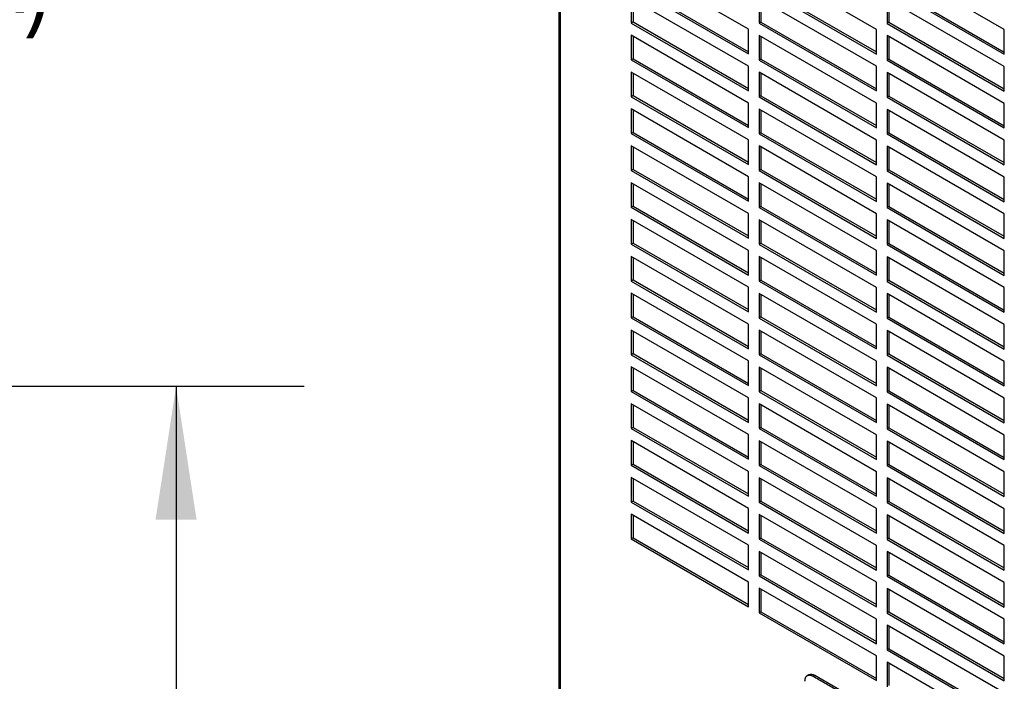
# Model space of a CAD drawing. Header units: millimetres. Extents: x 0 to 1956, y 0 to 1511.
# Tile 7 of 10: x 1609 to 1780, y 1105 to 1219. Entities that reach past the tile are written whole.
import ezdxf

# ---------------------------------------------------------------- set-up
doc = ezdxf.new("R2010")
doc.units = ezdxf.units.MM
doc.header["$LTSCALE"] = 7
doc.layers.add('DIMENSIONS', color=140, linetype='Continuous', lineweight=25)
doc.styles.add('SLDTEXTSTYLE0', font='TXT', dxfattribs={"width": 0.7})
doc.dimstyles.new('SLDDIMSTYLE1', dxfattribs={"dimtxt": 15.106055, "dimasz": 23.114, "dimexe": 0, "dimexo": 0.0625, "dimgap": 3.776514, "dimtad": 0, "dimtih": 1, "dimtoh": 1, "dimdec": 1, "dimrnd": 1e-09, "dimzin": 12, "dimdsep": 46, "dimtxsty": 'SLDTEXTSTYLE0', "dimsah": 1, "dimcen": 0.09, "dimadec": 0, "dimazin": 3, "dimtfac": 1, "dimtdec": 1, "dimtofl": 0, "dimtmove": 0, "dimatfit": 3, "dimfxl": 0, "dimfrac": 2, "dimtolj": 1, "dimtzin": 12, "dimarcsym": 0})
doc.dimstyles.new('SLDDIMSTYLE2', dxfattribs={"dimtxt": 15.106055, "dimasz": 23.114, "dimexe": 0, "dimexo": 0.0625, "dimgap": 3.776514, "dimtad": 0, "dimtih": 1, "dimtoh": 1, "dimdec": 1, "dimrnd": 1e-09, "dimzin": 4, "dimdsep": 46, "dimtxsty": 'SLDTEXTSTYLE0', "dimsah": 1, "dimcen": 0, "dimadec": 0, "dimazin": 1, "dimtfac": 1, "dimtdec": 1, "dimtofl": 0, "dimtmove": 0, "dimatfit": 3, "dimfxl": 0, "dimfrac": 2, "dimtolj": 1, "dimtzin": 12, "dimarcsym": 0})

# ---------------------------------------------------------------- blocks, each defined once
blk = doc.blocks.new('_D_4')
at = {"layer": 'DIMENSIONS'}
for p, q in [((1586.68, 1267.57), (1581.6, 1267.57)), ((1581.6, 1267.57), (1581.6, 1243.56)), ((1631.57, 1267.57), (1636.64, 1267.57)), ((1636.64, 1267.57), (1636.64, 1243.56)), ((1499.92, 1138.65), (1525.27, 1245.63)), ((1525.27, 1245.63), (1569.72, 1245.63)), ((1581.6, 1243.56), (1586.68, 1243.56)), ((1636.64, 1243.56), (1631.57, 1243.56))]:
    blk.add_line(p, q, dxfattribs=at)
blk.add_solid([(1499.92, 1138.65), (1508.71, 1160.32), (1501.79, 1161.96)], dxfattribs=at)
at = {"layer": 'DIMENSIONS', "char_height": 14.817, "attachment_point": 1, "style": 'SLDTEXTSTYLE0'}
for s, insert in [('%%c', (1575.27, 1290.05)), ('10.0', (1598.08, 1290.05)), ('0.39', (1586.68, 1262.66)), ('(10X)', (1580.82, 1235.27))]:
    blk.add_mtext(s, dxfattribs=dict(at, insert=insert))
blk = doc.blocks.new('_D_8')
at = {"layer": 'DIMENSIONS'}
for p, q in [((1524.75, 1155.69), (1658.41, 1155.69)), ((1636.19, 1155.69), (1636.19, 735.47)), ((1607.46, 708.08), (1602.39, 708.08)), ((1602.39, 708.08), (1602.39, 684.07)), ((1664.91, 708.08), (1669.99, 708.08)), ((1669.99, 708.08), (1669.99, 684.07)), ((1602.39, 684.07), (1607.46, 684.07)), ((1669.99, 684.07), (1664.91, 684.07)), ((1636.19, 224.79), (1636.19, 680.69)), ((1524.75, 224.79), (1658.41, 224.79))]:
    blk.add_line(p, q, dxfattribs=at)
for points in [[(1636.19, 1155.69), (1632.63, 1132.57), (1639.74, 1132.57)], [(1636.19, 224.79), (1639.74, 247.9), (1632.63, 247.9)]]:
    blk.add_solid(points, dxfattribs=at)
at = {"layer": 'DIMENSIONS', "char_height": 14.817, "attachment_point": 1, "style": 'SLDTEXTSTYLE0'}
for s, insert in [('930.9', (1607.46, 730.56)), ('36.65', (1607.46, 703.17))]:
    blk.add_mtext(s, dxfattribs=dict(at, insert=insert))

msp = doc.modelspace()

# ---------------------------------------------------------------- linework, layer by layer
for p, q in [((1702.56, 1346.5), (1702.56, 1044.6)), ((1702.79, 1346.37), (1702.79, 1044.27)), ((1735.41, 1217.56), (1715.08, 1229.3)), ((1757.6, 1217.53), (1737.26, 1229.27)), ((1779.79, 1217.5), (1759.45, 1229.24)), ((1715.08, 1225.03), (1735.41, 1213.29)), ((1715.41, 1225.22), (1735.41, 1213.67)), ((1737.26, 1225), (1757.6, 1213.26)), ((1737.6, 1225.19), (1757.6, 1213.64)), ((1759.45, 1224.97), (1779.79, 1213.23)), ((1759.78, 1225.16), (1779.79, 1213.61)), ((1735.41, 1211.17), (1715.08, 1222.91)), ((1715.08, 1222.91), (1715.08, 1218.64)), ((1715.41, 1222.72), (1715.41, 1218.83)), ((1757.6, 1211.14), (1737.26, 1222.88)), ((1737.26, 1222.88), (1737.26, 1218.61)), ((1737.6, 1222.69), (1737.6, 1218.8)), ((1779.79, 1211.11), (1759.45, 1222.85)), ((1759.45, 1222.85), (1759.45, 1218.58)), ((1759.78, 1222.66), (1759.78, 1218.77)), ((1715.41, 1218.83), (1715.08, 1218.64)), ((1715.08, 1218.64), (1735.41, 1206.9)), ((1715.41, 1218.83), (1735.41, 1207.29)), ((1735.41, 1213.29), (1735.41, 1217.56)), ((1737.6, 1218.8), (1737.26, 1218.61)), ((1737.26, 1218.61), (1757.6, 1206.87)), ((1737.6, 1218.8), (1757.6, 1207.25)), ((1757.6, 1213.26), (1757.6, 1217.53)), ((1759.78, 1218.77), (1759.45, 1218.58)), ((1759.45, 1218.58), (1779.79, 1206.84)), ((1759.78, 1218.77), (1779.79, 1207.22)), ((1779.79, 1213.23), (1779.79, 1217.5)), ((1735.41, 1204.78), (1715.08, 1216.52)), ((1715.08, 1216.52), (1715.08, 1212.25)), ((1715.41, 1216.33), (1715.41, 1212.45)), ((1757.6, 1204.75), (1737.26, 1216.49)), ((1737.26, 1216.49), (1737.26, 1212.22)), ((1737.6, 1216.3), (1737.6, 1212.41)), ((1779.79, 1204.72), (1759.45, 1216.46)), ((1759.45, 1216.46), (1759.45, 1212.19)), ((1759.78, 1216.27), (1759.78, 1212.38)), ((1715.41, 1212.45), (1715.08, 1212.25)), ((1715.08, 1212.25), (1735.41, 1200.51)), ((1715.41, 1212.45), (1735.41, 1200.9)), ((1737.6, 1212.41), (1737.26, 1212.22)), ((1737.26, 1212.22), (1757.6, 1200.48)), ((1737.6, 1212.41), (1757.6, 1200.87)), ((1759.78, 1212.38), (1759.45, 1212.19)), ((1759.45, 1212.19), (1779.79, 1200.45)), ((1759.78, 1212.38), (1779.79, 1200.83)), ((1735.41, 1206.9), (1735.41, 1211.17)), ((1757.6, 1206.87), (1757.6, 1211.14)), ((1779.79, 1206.84), (1779.79, 1211.11)), ((1735.41, 1198.39), (1715.08, 1210.14)), ((1715.08, 1210.14), (1715.08, 1205.87)), ((1715.41, 1209.94), (1715.41, 1206.06)), ((1757.6, 1198.36), (1737.26, 1210.1)), ((1737.26, 1210.1), (1737.26, 1205.83)), ((1737.6, 1209.91), (1737.6, 1206.03)), ((1779.79, 1198.33), (1759.45, 1210.07)), ((1759.45, 1210.07), (1759.45, 1205.8)), ((1759.78, 1209.88), (1759.78, 1205.99)), ((1715.41, 1206.06), (1715.08, 1205.87)), ((1715.08, 1205.87), (1735.41, 1194.12)), ((1715.41, 1206.06), (1735.41, 1194.51)), ((1737.6, 1206.03), (1737.26, 1205.83)), ((1737.26, 1205.83), (1757.6, 1194.09)), ((1737.6, 1206.03), (1757.6, 1194.48)), ((1759.78, 1205.99), (1759.45, 1205.8)), ((1759.45, 1205.8), (1779.79, 1194.06)), ((1759.78, 1205.99), (1779.79, 1194.45)), ((1735.41, 1192.01), (1715.08, 1203.75)), ((1715.08, 1203.75), (1715.08, 1199.48)), ((1715.41, 1203.55), (1715.41, 1199.67)), ((1735.41, 1200.51), (1735.41, 1204.78)), ((1757.6, 1191.97), (1737.26, 1203.72)), ((1737.26, 1203.72), (1737.26, 1199.45)), ((1757.6, 1200.48), (1757.6, 1204.75)), ((1779.79, 1191.94), (1759.45, 1203.68)), ((1759.45, 1203.68), (1759.45, 1199.41)), ((1779.79, 1200.45), (1779.79, 1204.72)), ((1737.6, 1203.52), (1737.6, 1199.64)), ((1759.78, 1203.49), (1759.78, 1199.61)), ((1715.41, 1199.67), (1715.08, 1199.48)), ((1715.08, 1199.48), (1735.41, 1187.74)), ((1715.41, 1199.67), (1735.41, 1188.12)), ((1737.6, 1199.64), (1737.26, 1199.45)), ((1737.26, 1199.45), (1757.6, 1187.7)), ((1737.6, 1199.64), (1757.6, 1188.09)), ((1759.78, 1199.61), (1759.45, 1199.41)), ((1759.45, 1199.41), (1779.79, 1187.67)), ((1759.78, 1199.61), (1779.79, 1188.06)), ((1735.41, 1185.62), (1715.08, 1197.36)), ((1715.08, 1197.36), (1715.08, 1193.09)), ((1715.41, 1197.17), (1715.41, 1193.28)), ((1735.41, 1194.12), (1735.41, 1198.39)), ((1757.6, 1185.59), (1737.26, 1197.33)), ((1737.26, 1197.33), (1737.26, 1193.06)), ((1737.6, 1197.13), (1737.6, 1193.25)), ((1757.6, 1194.09), (1757.6, 1198.36)), ((1779.79, 1185.55), (1759.45, 1197.3)), ((1759.45, 1197.3), (1759.45, 1193.03)), ((1759.78, 1197.1), (1759.78, 1193.22)), ((1779.79, 1194.06), (1779.79, 1198.33)), ((1715.41, 1193.28), (1715.08, 1193.09)), ((1715.08, 1193.09), (1735.41, 1181.35)), ((1715.41, 1193.28), (1735.41, 1181.73)), ((1735.41, 1187.74), (1735.41, 1192.01)), ((1737.6, 1193.25), (1737.26, 1193.06)), ((1737.26, 1193.06), (1757.6, 1181.32)), ((1737.6, 1193.25), (1757.6, 1181.7)), ((1757.6, 1187.7), (1757.6, 1191.97)), ((1759.78, 1193.22), (1759.45, 1193.03)), ((1759.45, 1193.03), (1779.79, 1181.28)), ((1759.78, 1193.22), (1779.79, 1181.67)), ((1779.79, 1187.67), (1779.79, 1191.94)), ((1735.41, 1179.23), (1715.08, 1190.97)), ((1715.08, 1190.97), (1715.08, 1186.7)), ((1715.41, 1190.78), (1715.41, 1186.89)), ((1757.6, 1179.2), (1737.26, 1190.94)), ((1737.26, 1190.94), (1737.26, 1186.67)), ((1737.6, 1190.75), (1737.6, 1186.86)), ((1779.79, 1179.17), (1759.45, 1190.91)), ((1759.45, 1190.91), (1759.45, 1186.64)), ((1759.78, 1190.72), (1759.78, 1186.83)), ((1715.41, 1186.89), (1715.08, 1186.7)), ((1715.08, 1186.7), (1735.41, 1174.96)), ((1715.41, 1186.89), (1735.41, 1175.34)), ((1737.6, 1186.86), (1737.26, 1186.67)), ((1737.26, 1186.67), (1757.6, 1174.93)), ((1737.6, 1186.86), (1757.6, 1175.31)), ((1759.78, 1186.83), (1759.45, 1186.64)), ((1759.45, 1186.64), (1779.79, 1174.9)), ((1759.78, 1186.83), (1779.79, 1175.28)), ((1735.41, 1181.35), (1735.41, 1185.62)), ((1757.6, 1181.32), (1757.6, 1185.59)), ((1779.79, 1181.28), (1779.79, 1185.55)), ((1735.41, 1172.84), (1715.08, 1184.58)), ((1715.08, 1184.58), (1715.08, 1180.31)), ((1715.41, 1184.39), (1715.41, 1180.5)), ((1757.6, 1172.81), (1737.26, 1184.55)), ((1737.26, 1184.55), (1737.26, 1180.28)), ((1737.6, 1184.36), (1737.6, 1180.47)), ((1779.79, 1172.78), (1759.45, 1184.52)), ((1759.45, 1184.52), (1759.45, 1180.25)), ((1759.78, 1184.33), (1759.78, 1180.44)), ((1715.41, 1180.5), (1715.08, 1180.31)), ((1715.08, 1180.31), (1735.41, 1168.57)), ((1715.41, 1180.5), (1735.41, 1168.96)), ((1737.6, 1180.47), (1737.26, 1180.28)), ((1737.26, 1180.28), (1757.6, 1168.54)), ((1737.6, 1180.47), (1757.6, 1168.92)), ((1759.78, 1180.44), (1759.45, 1180.25)), ((1759.45, 1180.25), (1779.79, 1168.51)), ((1759.78, 1180.44), (1779.79, 1168.89)), ((1735.41, 1166.45), (1715.08, 1178.19)), ((1715.08, 1178.19), (1715.08, 1173.92)), ((1715.41, 1178), (1715.41, 1174.12)), ((1735.41, 1174.96), (1735.41, 1179.23)), ((1757.6, 1166.42), (1737.26, 1178.16)), ((1737.26, 1178.16), (1737.26, 1173.89)), ((1737.6, 1177.97), (1737.6, 1174.08)), ((1757.6, 1174.93), (1757.6, 1179.2)), ((1779.79, 1166.39), (1759.45, 1178.13)), ((1759.45, 1178.13), (1759.45, 1173.86)), ((1759.78, 1177.94), (1759.78, 1174.05)), ((1779.79, 1174.9), (1779.79, 1179.17)), ((1715.41, 1174.12), (1715.08, 1173.92)), ((1715.08, 1173.92), (1735.41, 1162.18)), ((1715.41, 1174.12), (1735.41, 1162.57)), ((1735.41, 1168.57), (1735.41, 1172.84)), ((1737.6, 1174.08), (1737.26, 1173.89)), ((1737.26, 1173.89), (1757.6, 1162.15)), ((1737.6, 1174.08), (1757.6, 1162.54)), ((1757.6, 1168.54), (1757.6, 1172.81)), ((1759.78, 1174.05), (1759.45, 1173.86)), ((1759.45, 1173.86), (1779.79, 1162.12)), ((1759.78, 1174.05), (1779.79, 1162.5)), ((1735.41, 1160.07), (1715.08, 1171.81)), ((1715.08, 1171.81), (1715.08, 1167.54)), ((1715.41, 1171.61), (1715.41, 1167.73)), ((1757.6, 1160.03), (1737.26, 1171.77)), ((1737.26, 1171.77), (1737.26, 1167.5)), ((1737.6, 1171.58), (1737.6, 1167.7)), ((1779.79, 1160), (1759.45, 1171.74)), ((1759.45, 1171.74), (1759.45, 1167.47)), ((1759.78, 1171.55), (1759.78, 1167.66)), ((1779.79, 1168.51), (1779.79, 1172.78)), ((1715.41, 1167.73), (1715.08, 1167.54)), ((1715.41, 1167.73), (1735.41, 1156.18)), ((1737.6, 1167.7), (1737.26, 1167.5)), ((1737.6, 1167.7), (1757.6, 1156.15)), ((1715.08, 1167.54), (1735.41, 1155.8)), ((1735.41, 1162.18), (1735.41, 1166.45)), ((1737.26, 1167.5), (1757.6, 1155.76)), ((1757.6, 1162.15), (1757.6, 1166.42)), ((1759.78, 1167.66), (1759.45, 1167.47)), ((1759.45, 1167.47), (1779.79, 1155.73)), ((1759.78, 1167.66), (1779.79, 1156.12)), ((1779.79, 1162.12), (1779.79, 1166.39)), ((1735.41, 1153.68), (1715.08, 1165.42)), ((1715.08, 1165.42), (1715.08, 1161.15)), ((1715.41, 1165.23), (1715.41, 1161.34)), ((1757.6, 1153.65), (1737.26, 1165.39)), ((1737.26, 1165.39), (1737.26, 1161.12)), ((1737.6, 1165.19), (1737.6, 1161.31)), ((1779.79, 1153.61), (1759.45, 1165.35)), ((1759.45, 1165.35), (1759.45, 1161.08)), ((1759.78, 1165.16), (1759.78, 1161.28)), ((1715.41, 1161.34), (1715.08, 1161.15)), ((1715.08, 1161.15), (1735.41, 1149.41)), ((1715.41, 1161.34), (1735.41, 1149.79)), ((1737.6, 1161.31), (1737.26, 1161.12)), ((1737.26, 1161.12), (1757.6, 1149.38)), ((1737.6, 1161.31), (1757.6, 1149.76)), ((1759.78, 1161.28), (1759.45, 1161.08)), ((1759.45, 1161.08), (1779.79, 1149.34)), ((1759.78, 1161.28), (1779.79, 1149.73)), ((1735.41, 1155.8), (1735.41, 1160.07)), ((1757.6, 1155.76), (1757.6, 1160.03)), ((1779.79, 1155.73), (1779.79, 1160)), ((1735.41, 1147.29), (1715.08, 1159.03)), ((1715.08, 1159.03), (1715.08, 1154.76)), ((1715.41, 1158.84), (1715.41, 1154.95)), ((1757.6, 1147.26), (1737.26, 1159)), ((1737.26, 1159), (1737.26, 1154.73)), ((1737.6, 1158.81), (1737.6, 1154.92)), ((1779.79, 1147.23), (1759.45, 1158.97)), ((1759.45, 1158.97), (1759.45, 1154.7)), ((1759.78, 1158.77), (1759.78, 1154.89)), ((1715.41, 1154.95), (1715.08, 1154.76)), ((1715.08, 1154.76), (1735.41, 1143.02)), ((1715.41, 1154.95), (1735.41, 1143.4)), ((1737.6, 1154.92), (1737.26, 1154.73)), ((1737.26, 1154.73), (1757.6, 1142.99)), ((1737.6, 1154.92), (1757.6, 1143.37)), ((1759.78, 1154.89), (1759.45, 1154.7)), ((1759.45, 1154.7), (1779.79, 1142.96)), ((1759.78, 1154.89), (1779.79, 1143.34)), ((1735.41, 1140.9), (1715.08, 1152.64)), ((1715.08, 1152.64), (1715.08, 1148.37)), ((1715.41, 1152.45), (1715.41, 1148.56)), ((1735.41, 1149.41), (1735.41, 1153.68)), ((1757.6, 1140.87), (1737.26, 1152.61)), ((1737.26, 1152.61), (1737.26, 1148.34)), ((1737.6, 1152.42), (1737.6, 1148.53)), ((1757.6, 1149.38), (1757.6, 1153.65)), ((1779.79, 1140.84), (1759.45, 1152.58)), ((1759.45, 1152.58), (1759.45, 1148.31)), ((1759.78, 1152.39), (1759.78, 1148.5)), ((1779.79, 1149.34), (1779.79, 1153.61)), ((1715.41, 1148.56), (1715.08, 1148.37)), ((1715.08, 1148.37), (1735.41, 1136.63)), ((1715.41, 1148.56), (1735.41, 1137.01)), ((1735.41, 1143.02), (1735.41, 1147.29)), ((1737.6, 1148.53), (1737.26, 1148.34)), ((1737.26, 1148.34), (1757.6, 1136.6)), ((1737.6, 1148.53), (1757.6, 1136.98)), ((1757.6, 1142.99), (1757.6, 1147.26)), ((1759.78, 1148.5), (1759.45, 1148.31)), ((1759.45, 1148.31), (1779.79, 1136.57)), ((1759.78, 1148.5), (1779.79, 1136.95)), ((1779.79, 1142.96), (1779.79, 1147.23)), ((1735.41, 1134.51), (1715.08, 1146.25)), ((1715.08, 1146.25), (1715.08, 1141.98)), ((1715.41, 1146.06), (1715.41, 1142.17)), ((1757.6, 1134.48), (1737.26, 1146.22)), ((1737.26, 1146.22), (1737.26, 1141.95)), ((1737.6, 1146.03), (1737.6, 1142.14)), ((1779.79, 1134.45), (1759.45, 1146.19)), ((1759.45, 1146.19), (1759.45, 1141.92)), ((1759.78, 1146), (1759.78, 1142.11)), ((1715.41, 1142.17), (1715.08, 1141.98)), ((1715.41, 1142.17), (1735.41, 1130.63)), ((1737.6, 1142.14), (1737.26, 1141.95)), ((1737.6, 1142.14), (1757.6, 1130.59)), ((1759.78, 1142.11), (1759.45, 1141.92)), ((1759.78, 1142.11), (1779.79, 1130.56)), ((1715.08, 1141.98), (1735.41, 1130.24)), ((1735.41, 1136.63), (1735.41, 1140.9)), ((1737.26, 1141.95), (1757.6, 1130.21)), ((1757.6, 1136.6), (1757.6, 1140.87)), ((1759.45, 1141.92), (1779.79, 1130.18)), ((1779.79, 1136.57), (1779.79, 1140.84)), ((1735.41, 1128.12), (1715.08, 1139.86)), ((1715.08, 1139.86), (1715.08, 1135.59)), ((1715.41, 1139.67), (1715.41, 1135.79)), ((1757.6, 1128.09), (1737.26, 1139.83)), ((1737.26, 1139.83), (1737.26, 1135.56)), ((1737.6, 1139.64), (1737.6, 1135.76)), ((1779.79, 1128.06), (1759.45, 1139.8)), ((1759.45, 1139.8), (1759.45, 1135.53)), ((1759.78, 1139.61), (1759.78, 1135.72)), ((1715.41, 1135.79), (1715.08, 1135.59)), ((1715.08, 1135.59), (1735.41, 1123.85)), ((1715.41, 1135.79), (1735.41, 1124.24)), ((1737.6, 1135.76), (1737.26, 1135.56)), ((1737.26, 1135.56), (1757.6, 1123.82)), ((1737.6, 1135.76), (1757.6, 1124.21)), ((1759.78, 1135.72), (1759.45, 1135.53)), ((1759.45, 1135.53), (1779.79, 1123.79)), ((1759.78, 1135.72), (1779.79, 1124.18)), ((1735.41, 1130.24), (1735.41, 1134.51)), ((1757.6, 1130.21), (1757.6, 1134.48)), ((1779.79, 1130.18), (1779.79, 1134.45)), ((1735.41, 1121.74), (1715.08, 1133.48)), ((1715.08, 1133.48), (1715.08, 1129.21)), ((1715.41, 1133.28), (1715.41, 1129.4)), ((1757.6, 1121.7), (1737.26, 1133.44)), ((1737.26, 1133.44), (1737.26, 1129.17)), ((1737.6, 1133.25), (1737.6, 1129.37)), ((1779.79, 1121.67), (1759.45, 1133.41)), ((1759.45, 1133.41), (1759.45, 1129.14)), ((1759.78, 1133.22), (1759.78, 1129.34)), ((1715.41, 1129.4), (1715.08, 1129.21)), ((1715.08, 1129.21), (1735.41, 1117.47)), ((1715.41, 1129.4), (1735.41, 1117.85)), ((1737.6, 1129.37), (1737.26, 1129.17)), ((1737.26, 1129.17), (1757.6, 1117.43)), ((1737.6, 1129.37), (1757.6, 1117.82)), ((1759.78, 1129.34), (1759.45, 1129.14)), ((1759.45, 1129.14), (1779.79, 1117.4)), ((1759.78, 1129.34), (1779.79, 1117.79)), ((1735.41, 1123.85), (1735.41, 1128.12)), ((1757.6, 1115.32), (1737.26, 1127.06)), ((1737.26, 1127.06), (1737.26, 1122.79)), ((1737.6, 1126.86), (1737.6, 1122.98)), ((1757.6, 1123.82), (1757.6, 1128.09)), ((1779.79, 1115.28), (1759.45, 1127.03)), ((1759.45, 1127.03), (1759.45, 1122.75)), ((1759.78, 1126.83), (1759.78, 1122.95)), ((1779.79, 1123.79), (1779.79, 1128.06)), ((1735.41, 1117.47), (1735.41, 1121.74)), ((1737.6, 1122.98), (1737.26, 1122.79)), ((1737.26, 1122.79), (1757.6, 1111.05)), ((1737.6, 1122.98), (1757.6, 1111.43)), ((1757.6, 1117.43), (1757.6, 1121.7)), ((1759.78, 1122.95), (1759.45, 1122.75)), ((1759.45, 1122.75), (1779.79, 1111.01)), ((1759.78, 1122.95), (1779.79, 1111.4)), ((1779.79, 1117.4), (1779.79, 1121.67)), ((1757.6, 1108.93), (1737.26, 1120.67)), ((1737.26, 1120.67), (1737.26, 1116.4)), ((1737.6, 1120.48), (1737.6, 1116.59)), ((1779.79, 1108.9), (1759.45, 1120.64)), ((1759.45, 1120.64), (1759.45, 1116.37)), ((1759.78, 1120.44), (1759.78, 1116.56)), ((1737.6, 1116.59), (1737.26, 1116.4)), ((1737.6, 1116.59), (1757.6, 1105.04)), ((1759.78, 1116.56), (1759.45, 1116.37)), ((1759.78, 1116.56), (1779.79, 1105.01)), ((1737.26, 1116.4), (1757.6, 1104.66)), ((1757.6, 1111.05), (1757.6, 1115.32)), ((1759.45, 1116.37), (1779.79, 1104.63)), ((1779.79, 1111.01), (1779.79, 1115.28)), ((1779.79, 1102.51), (1759.45, 1114.25)), ((1759.45, 1114.25), (1759.45, 1109.98)), ((1759.78, 1114.06), (1759.78, 1110.17)), ((1759.78, 1110.17), (1759.45, 1109.98)), ((1759.45, 1109.98), (1779.79, 1098.24)), ((1759.78, 1110.17), (1779.79, 1098.62)), ((1757.6, 1104.66), (1757.6, 1108.93)), ((1779.79, 1104.63), (1779.79, 1108.9)), ((1779.79, 1096.12), (1759.45, 1107.86)), ((1759.45, 1107.86), (1759.45, 1103.59)), ((1759.78, 1107.67), (1759.78, 1103.78)), ((1745.89, 1105.65), (1745.6, 1105.48)), ((1746.92, 1105.54), (1746.63, 1105.38)), ((1778.95, 1087.05), (1746.92, 1105.54))]:
    msp.add_line(p, q)
msp.add_arc((1746.32, 1104.7), 1.04, 54.3824, 114.3071)
for points, knots in [([(1746.63, 1105.38), (1746.61, 1105.39), (1746.57, 1105.41), (1746.5, 1105.44), (1746.44, 1105.47), (1746.38, 1105.5), (1746.32, 1105.52), (1746.26, 1105.54), (1746.19, 1105.55), (1746.13, 1105.56), (1746.03, 1105.57), (1745.9, 1105.58), (1745.74, 1105.54), (1745.57, 1105.47), (1745.41, 1105.34), (1745.3, 1105.17), (1745.24, 1105.01), (1745.21, 1104.91), (1745.19, 1104.79), (1745.18, 1104.67), (1745.18, 1104.58), (1745.17, 1104.53)], [0, 0, 0, 0, 0.027801, 0.055474, 0.083072, 0.110648, 0.138259, 0.165959, 0.193804, 0.221851, 0.250152, 0.334105, 0.41704, 0.500126, 0.625002, 0.749892, 0.800139, 0.849934, 0.899616, 0.949526, 1, 1, 1, 1]), ([(1778.66, 1086.89), (1778.57, 1086.93), (1778.49, 1086.98), (1778.32, 1087.08), (1778.24, 1087.13), (1777.99, 1087.27), (1777.82, 1087.37), (1777.32, 1087.66), (1776.99, 1087.85), (1775.99, 1088.43), (1775.32, 1088.81), (1773.32, 1089.97), (1771.99, 1090.74), (1767.98, 1093.05), (1765.31, 1094.59), (1759.98, 1097.67), (1757.31, 1099.21), (1753.3, 1101.52), (1751.97, 1102.29), (1749.97, 1103.45), (1749.3, 1103.83), (1748.3, 1104.41), (1747.97, 1104.61), (1747.3, 1104.99), (1746.96, 1105.18), (1746.63, 1105.38)], [0, 0, 0, 0, 0.007812, 0.007812, 0.015625, 0.015625, 0.03125, 0.03125, 0.0625, 0.0625, 0.125, 0.125, 0.25, 0.25, 0.5, 0.5, 0.75, 0.75, 0.875, 0.875, 0.9375, 0.9375, 0.96875, 0.96875, 1, 1, 1, 1])]:
    msp.add_open_spline(points, degree=3, knots=knots)

# ---------------------------------------------------------------- dimensions: what is measured, and where the dimension line sits
at = {"layer": 'DIMENSIONS'}
dim = msp.add_diameter_dim_2p(p1=(1497.61, 1128.92), p2=(1499.92, 1138.65), text='<>\\P(10X)', dimstyle='SLDDIMSTYLE2', dxfattribs=at)
dim.commit()
dim.dimension.update_dxf_attribs({"geometry": '_D_4', "text_midpoint": (1609.12, 1253.44), "dimtype": 163})
dim = msp.add_linear_dim(base=(1636.19, 1155.69), p1=(1515.86, 224.79), p2=(1515.86, 1155.69), angle=90, dimstyle='SLDDIMSTYLE1', dxfattribs=at)
dim.commit()
dim.dimension.update_dxf_attribs({"geometry": '_D_8', "text_midpoint": (1636.19, 708.08), "dimtype": 160})

doc.saveas('drawing.dxf')
